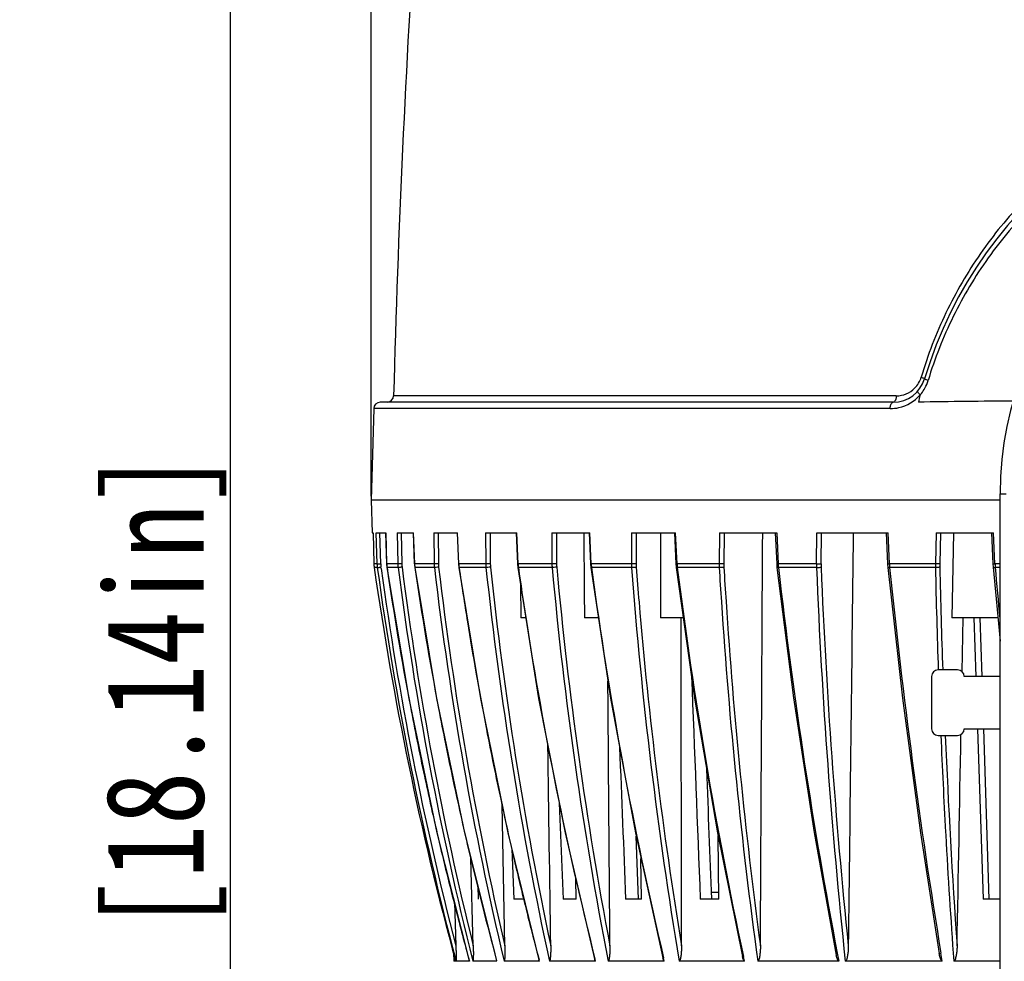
# Model space of a CAD drawing. Header units: millimetres. Extents: x 19266 to 21235, y -89 to 1237.
# Tile 43 of 74: x 20012 to 20163, y 703 to 847. Entities that reach past the tile are written whole.
import ezdxf

# ---------------------------------------------------------------- set-up
doc = ezdxf.new("R2010")
doc.units = ezdxf.units.MM
doc.header["$LTSCALE"] = 16.335
doc.header["$PDMODE"] = 3
doc.header["$PDSIZE"] = 0.3125
doc.layers.get('0').update_dxf_attribs({"linetype": 'CONTINUOUS'})
doc.layers.get('Defpoints').update_dxf_attribs({"linetype": 'CONTINUOUS'})
doc.layers.add('尺寸线', color=3, linetype='CONTINUOUS', lineweight=13)
doc.styles.get("Standard").update_dxf_attribs({"font": 'SimSun Regular.ttf', "width": 0.8})
doc.dimstyles.new('ISO-25', dxfattribs={"dimtxt": 15, "dimasz": 15, "dimexe": 1.25, "dimexo": 0.625, "dimtad": 1, "dimtoh": 1, "dimdsep": 46, "dimtxsty": 'Standard', "dimcen": 2.5, "dimadec": 0, "dimazin": 0, "dimtfac": 1, "dimtmove": 0, "dimatfit": 3, "dimldrblk": 'CLOSEDBLANK', "dimfxl": 1, "dimarcsym": 0})

# ---------------------------------------------------------------- blocks, each defined once
blk = doc.blocks.new('*D8')
at = {"layer": 'Defpoints', "color": 0, "transparency": 16777216}
for p in [(20044.51, 942.16), (20088.21, 942.16), (20103.16, 481.36)]:
    blk.add_point(p, dxfattribs=at)
at = {"layer": '尺寸线', "color": 0, "lineweight": -2, "transparency": 16777216}
for p, q in [((20087.58, 942.16), (20043.26, 942.16)), ((20044.51, 496.36), (20044.51, 927.16)), ((20102.53, 481.36), (20043.26, 481.36))]:
    blk.add_line(p, q, dxfattribs=at)
at = {"layer": '尺寸线', "color": 0, "transparency": 16777216}
for points in [[(20042.01, 927.16), (20047.01, 927.16), (20044.51, 942.16)], [(20042.01, 496.36), (20047.01, 496.36), (20044.51, 481.36)]]:
    blk.add_solid(points, dxfattribs=at)
at = {"layer": '尺寸线', "color": 0, "transparency": 16777216, "insert": (20034.63, 711.76), "char_height": 15, "attachment_point": 5, "rotation": 90}
blk.add_mtext('460.8mm [18.14in]', dxfattribs=at)
blk = doc.blocks.new('_ClosedBlank')
at = {"color": 0, "linetype": 'ByBlock', "lineweight": -2}
for p, q in [((-1, 0.167), (0, 0)), ((-1, 0.167), (-1, -0.167)), ((0, 0), (-1, -0.167))]:
    blk.add_line(p, q, dxfattribs=at)
blk = doc.blocks.new('*D10')
at = {"layer": 'Defpoints', "color": 0, "transparency": 16777216}
for p in [(20066.02, 1074.79), (20066.02, 773.66), (20359.81, 773.66)]:
    blk.add_point(p, dxfattribs=at)
at = {"layer": '尺寸线', "color": 0, "lineweight": -2, "transparency": 16777216}
for p, q in [((20066.02, 774.29), (20066.02, 1076.04)), ((20359.81, 774.29), (20359.81, 1076.04)), ((20344.81, 1074.79), (20081.02, 1074.79))]:
    blk.add_line(p, q, dxfattribs=at)
at = {"layer": '尺寸线', "color": 0, "transparency": 16777216}
for points in [[(20081.02, 1077.29), (20081.02, 1072.29), (20066.02, 1074.79)], [(20344.81, 1077.29), (20344.81, 1072.29), (20359.81, 1074.79)]]:
    blk.add_solid(points, dxfattribs=at)
at = {"layer": '尺寸线', "color": 0, "transparency": 16777216, "insert": (20205.13, 1084.67), "char_height": 15, "attachment_point": 5}
blk.add_mtext('293.79mm [11.57in]', dxfattribs=at)

msp = doc.modelspace()

# ---------------------------------------------------------------- linework, layer by layer
at = {"color": 7, "linetype": 'Continuous'}
for p, q in [((20146.3, 789.636), (20069.442, 789.636)), ((20066.39, 787.689), (20066.023, 773.663)), ((20145.375, 787.689), (20066.39, 787.689)), ((20145.836, 788.663), (20067.39, 788.663)), ((20162.168, 491.663), (20162.168, 774.663)), ((20162.168, 774.663), (20163.101, 774.663)), ((20066.023, 773.663), (20066.154, 768.663)), ((20162.168, 773.663), (20066.023, 773.663)), ((20066.154, 768.663), (20066.288, 768.663)), ((20066.288, 768.663), (20066.418, 763.947)), ((20066.792, 768.663), (20068.232, 768.663)), ((20066.899, 763.947), (20066.792, 768.663)), ((20067.462, 763.943), (20067.354, 768.663)), ((20068.225, 768.663), (20068.376, 763.945)), ((20068.383, 763.947), (20068.232, 768.663)), ((20069.996, 768.663), (20072.463, 768.663)), ((20069.996, 768.663), (20070.077, 763.947)), ((20070.612, 768.663), (20070.694, 763.943)), ((20072.441, 768.663), (20072.609, 763.943)), ((20072.63, 763.947), (20072.463, 768.663)), ((20075.573, 768.663), (20079.221, 768.663)), ((20075.573, 768.663), (20075.629, 763.947)), ((20076.232, 768.663), (20076.288, 763.943)), ((20079.176, 768.663), (20079.359, 763.941)), ((20079.403, 763.947), (20079.221, 768.663)), ((20083.5, 768.663), (20088.266, 768.663)), ((20083.5, 768.663), (20083.529, 763.947)), ((20084.191, 768.663), (20084.22, 763.943)), ((20088.191, 768.663), (20088.385, 763.94)), ((20088.461, 763.947), (20088.266, 768.663)), ((20093.642, 768.663), (20099.445, 768.663)), ((20093.642, 768.663), (20093.644, 763.947)), ((20094.352, 768.663), (20094.354, 763.943)), ((20099.331, 768.663), (20099.534, 763.939)), ((20099.648, 763.947), (20099.445, 768.663)), ((20105.824, 768.663), (20105.799, 763.947)), ((20105.824, 768.663), (20112.565, 768.663)), ((20106.542, 768.663), (20106.517, 763.943)), ((20112.406, 768.663), (20112.614, 763.938)), ((20112.773, 763.947), (20112.565, 768.663)), ((20119.258, 768.663), (20119.206, 763.947)), ((20119.258, 768.663), (20128.015, 768.663)), ((20119.973, 768.663), (20119.922, 763.943)), ((20127.804, 768.663), (20128.014, 763.938)), ((20128.015, 768.663), (20128.225, 763.947)), ((20134.093, 763.947), (20134.171, 768.663)), ((20134.171, 768.663), (20145.034, 768.663)), ((20134.794, 763.943), (20134.872, 768.663)), ((20144.766, 768.663), (20144.974, 763.938)), ((20145.243, 763.947), (20145.034, 768.663)), ((20152.38, 768.663), (20152.276, 763.947)), ((20152.38, 768.663), (20161.186, 768.663)), ((20153.048, 768.663), (20152.945, 763.943)), ((20155.057, 768.663), (20154.817, 755.663)), ((20160.863, 768.663), (20161.064, 763.939)), ((20161.388, 763.947), (20161.186, 768.663)), ((20066.899, 763.947), (20066.418, 763.947)), ((20066.944, 763.379), (20066.467, 763.379)), ((20067.529, 763.234), (20067.502, 763.432)), ((20068.376, 763.945), (20068.383, 763.947)), ((20068.376, 763.945), (20068.425, 763.38)), ((20070.077, 763.947), (20068.383, 763.947)), ((20068.426, 763.377), (20068.433, 763.379)), ((20070.119, 763.379), (20068.433, 763.379)), ((20072.609, 763.943), (20072.63, 763.947)), ((20072.609, 763.943), (20072.659, 763.38)), ((20075.629, 763.947), (20072.63, 763.947)), ((20072.66, 763.376), (20072.681, 763.379)), ((20075.666, 763.379), (20072.681, 763.379)), ((20079.359, 763.941), (20079.403, 763.947)), ((20079.359, 763.941), (20079.41, 763.38)), ((20083.529, 763.947), (20079.403, 763.947)), ((20079.41, 763.377), (20079.454, 763.379)), ((20083.562, 763.379), (20079.454, 763.379)), ((20088.385, 763.94), (20088.461, 763.947)), ((20088.385, 763.94), (20088.436, 763.382)), ((20088.436, 763.379), (20088.511, 763.379)), ((20093.644, 763.947), (20088.461, 763.947)), ((20093.671, 763.379), (20088.511, 763.379)), ((20099.534, 763.939), (20099.583, 763.386)), ((20105.799, 763.947), (20099.648, 763.947)), ((20105.82, 763.379), (20099.696, 763.379)), ((20112.614, 763.938), (20112.649, 763.487)), ((20112.649, 763.487), (20112.661, 763.387)), ((20119.206, 763.947), (20112.773, 763.947)), ((20119.221, 763.379), (20112.819, 763.379)), ((20128.225, 763.947), (20128.014, 763.938)), ((20128.014, 763.938), (20128.057, 763.397)), ((20134.093, 763.947), (20128.225, 763.947)), ((20134.102, 763.379), (20128.269, 763.379)), ((20144.974, 763.938), (20145.013, 763.402)), ((20152.276, 763.947), (20145.243, 763.947)), ((20152.278, 763.379), (20145.282, 763.379)), ((20161.064, 763.939), (20161.099, 763.409)), ((20161.099, 763.406), (20162.168, 752.13)), ((20162.168, 763.947), (20161.388, 763.947)), ((20162.168, 763.379), (20161.423, 763.379)), ((20088.847, 760.797), (20088.917, 755.663)), ((20089.663, 755.663), (20088.917, 755.663)), ((20100.748, 755.663), (20098.614, 755.663)), ((20113.744, 755.663), (20110.266, 755.663)), ((20113.455, 705.5), (20113.403, 755.663)), ((20161.833, 755.663), (20154.817, 755.663)), ((20156.364, 747.425), (20156.515, 755.663)), ((20158.162, 755.663), (20158.453, 746.708)), ((20159.411, 746.708), (20159.119, 755.663)), ((20156.185, 737.699), (20156.188, 737.856)), ((20158.714, 738.708), (20159.562, 712.663)), ((20160.52, 712.663), (20159.671, 738.708)), ((20094.761, 727.335), (20095.354, 712.663)), ((20086.458, 705.5), (20086.02, 727.076)), ((20153.835, 722.892), (20153.857, 722.49)), ((20106.903, 712.663), (20106.515, 722.302)), ((20119.158, 712.663), (20119.065, 722.362)), ((20087.496, 720.327), (20087.802, 712.663)), ((20081.614, 705.5), (20081.264, 718.872)), ((20107.353, 712.663), (20107.261, 718.898)), ((20097.354, 712.663), (20097.294, 715.765)), ((20082.312, 714.693), (20082.39, 712.663)), ((20119.149, 713.663), (20118.06, 713.663)), ((20078.744, 712.201), (20078.957, 705.512)), ((20089.333, 712.663), (20087.802, 712.663)), ((20097.354, 712.663), (20095.354, 712.663)), ((20107.353, 712.663), (20104.918, 712.663)), ((20119.158, 712.663), (20116.33, 712.663)), ((20162.168, 712.663), (20159.562, 712.663)), ((20078.594, 704.45), (20078.638, 703.183)), ((20078.911, 703.183), (20078.638, 703.183)), ((20080.152, 703.183), (20078.993, 703.183)), ((20081.032, 703.183), (20080.152, 703.183)), ((20081.032, 703.183), (20081.013, 703.219)), ((20085.219, 703.183), (20081.566, 703.183)), ((20085.219, 703.183), (20085.191, 703.289)), ((20091.732, 703.183), (20086.33, 703.183)), ((20091.732, 703.183), (20091.676, 703.395)), ((20100.318, 703.183), (20093.26, 703.183)), ((20100.318, 703.183), (20100.229, 703.533)), ((20110.83, 703.183), (20102.237, 703.183)), ((20110.83, 703.183), (20110.707, 703.704)), ((20123.089, 703.183), (20113.108, 703.183)), ((20123.089, 703.183), (20122.933, 703.905)), ((20137.509, 703.183), (20125.115, 703.183)), ((20137.324, 704.142), (20137.509, 703.183)), ((20153.331, 703.183), (20138.498, 703.183)), ((20153.331, 703.183), (20153.129, 704.403)), ((20162.168, 703.183), (20155.082, 703.183))]:
    msp.add_line(p, q, dxfattribs=at)
at = {"color": 3, "linetype": 'Continuous'}
for p, q in [((20155.684, 747.708), (20152.684, 747.708)), ((20151.684, 746.708), (20151.684, 738.708)), ((20162.168, 746.708), (20156.684, 746.708)), ((20152.684, 737.708), (20155.684, 737.708)), ((20156.684, 738.708), (20162.168, 738.708))]:
    msp.add_line(p, q, dxfattribs=at)
at = {"color": 7, "linetype": 'Continuous'}
for points in [[(20068.426, 763.377), (20071.764, 743.358), (20076.073, 722.776), (20081.013, 703.22)], [(20072.66, 763.376), (20075.999, 743.359), (20080.287, 722.779), (20085.169, 703.284)], [(20079.41, 763.377), (20082.699, 743.36), (20086.897, 722.78), (20091.632, 703.383)], [(20088.436, 763.379), (20091.617, 743.364), (20095.653, 722.785), (20100.156, 703.516)], [(20099.583, 763.382), (20102.603, 743.369), (20106.408, 722.791), (20110.597, 703.681)], [(20112.661, 763.387), (20115.467, 743.375), (20118.977, 722.799), (20122.779, 703.875)], [(20128.058, 763.392), (20130.596, 743.445), (20133.751, 722.871), (20137.117, 704.107)], [(20145.013, 763.398), (20147.257, 743.387), (20150.007, 722.816), (20152.864, 704.366)]]:
    msp.add_lwpolyline(points, dxfattribs=at)
for centre, radius, start, end in [((22038.353, 737.245), 1969.608, 174.080616, 178.475771), ((20212.918, 773.663), 65, 13.26621, 163.39845), ((20213.168, 774.663), 51, 0, 180), ((20145.836, 793.663), 5, 270, 343.39845), ((20146.268, 793.628), 4.003, 315.11774, 343.51221), ((20145.421, 793.701), 5.997, 331.30017, 343.28466), ((20146.298, 793.595), 3.959, 270.02772, 315.1523), ((20145.416, 793.704), 6.002, 322.06512, 331.29095), ((20068.442, 789.663), 1, 270, 358.47577), ((20145.385, 793.739), 6.049, 282.54121, 318.90895), ((20212.696, 773.717), 64.771, 165.65676, 166.65946), ((20145.45, 793.678), 5.959, 318.94168, 322.06845), ((20067.39, 787.663), 1, 90, 178.5), ((20145.375, 793.768), 6.079, 269.99486, 282.56725), ((20177.506, -878.927), 1667.822, 90.453193, 90.956239), ((20071.418, 764.086), 5.002, 181.58342, 188.12016), ((20558.008, 833.615), 496.534, 188.13191, 195.22944), ((20071.934, 764.064), 5.037, 181.32438, 187.81277), ((20561.18, 830.999), 498.84, 187.79062, 194.84621), ((20071.995, 764.046), 4.534, 181.30593, 187.79247), ((20073.428, 764.105), 5.048, 181.79294, 184.71526), ((20073.427, 764.105), 5.047, 184.71531, 185.37837), ((20073.431, 764.106), 5.051, 185.37866, 188.27062), ((20565.336, 835.949), 502.175, 188.30895, 190.76748), ((20075.237, 764.041), 5.161, 181.04232, 187.37181), ((20576.063, 828.403), 510.105, 187.3235, 194.21011), ((20075.34, 764.024), 4.647, 180.9972, 187.32261), ((20576.236, 828.412), 509.665, 187.32492, 193.95516), ((20077.817, 764.126), 5.19, 181.97718, 188.27907), ((20582.884, 838.222), 515.663, 188.34536, 190.77791), ((20081.012, 764.018), 5.384, 180.7516, 186.81563), ((20601.928, 825.563), 529.923, 186.73893, 193.35238), ((20081.138, 764.001), 4.85, 180.68151, 186.73902), ((20602.171, 825.588), 529.511, 186.74115, 193.10818), ((20084.828, 764.149), 5.428, 182.13358, 188.15883), ((20612.59, 840.704), 538.715, 188.25255, 189.14768), ((20089.259, 763.992), 5.73, 180.44792, 186.14237), ((20641.682, 822.417), 561.234, 186.03825, 192.26591), ((20089.384, 763.975), 5.164, 180.35407, 186.03952), ((20641.988, 822.458), 560.854, 186.04126, 192.03661), ((20094.248, 764.175), 5.792, 182.2527, 185.08184), ((20094.241, 764.174), 5.785, 185.0817, 187.90238), ((20656.395, 843.396), 573.494, 188.020358, 188.788236), ((20099.883, 763.962), 6.239, 180.13672, 185.36303), ((20699.114, 818.831), 607.977, 185.23304, 190.965456), ((20099.982, 763.945), 5.627, 180.02076, 185.23559), ((20699.475, 818.891), 607.633, 185.236772, 190.755119), ((20105.967, 764.205), 6.325, 182.33481, 184.9253), ((20105.95, 764.204), 6.308, 184.92486, 187.51012), ((20711.439, 845.397), 617.216, 187.636253, 193.27161), ((20112.782, 763.926), 6.984, 179.82359, 184.49059), ((20780.916, 814.576), 677.035, 184.336847, 189.470004), ((20112.82, 763.909), 6.303, 179.68753, 184.34066), ((20791.205, 815.505), 686.647, 184.34932, 184.795955), ((20119.865, 764.242), 7.099, 182.377, 184.68482), ((20119.834, 764.239), 7.067, 184.68412, 186.98987), ((20794.275, 848.669), 686.773, 187.133975, 192.168628), ((20127.292, 763.88), 8.086, 179.52046, 183.54939), ((20913.09, 810.283), 795.253, 183.381262, 183.761807), ((20127.232, 763.862), 7.311, 179.36671, 183.37709), ((20912.87, 810.339), 794.322, 183.38551, 183.766532), ((20136.471, 764.291), 8.253, 182.38377, 184.36449), ((20136.419, 764.287), 8.201, 184.36359, 186.35301), ((20918.929, 853.931), 795.829, 186.533451, 190.848826), ((20143.901, 763.815), 9.809, 179.22437, 182.54463), ((21067.678, 801.298), 934.346, 182.325871, 186.027672), ((20143.684, 763.796), 8.891, 179.05523, 182.35205), ((21068.463, 801.468), 934.437, 182.332897, 185.893287), ((20155.299, 764.36), 10.065, 182.34785, 183.97573), ((20155.215, 764.354), 9.98, 183.97482, 185.60394), ((21092.915, 859.448), 952.49, 185.788747, 189.368213), ((20165.08, 763.708), 12.806, 178.92715, 181.46994), ((21407.286, 791.203), 1255.316, 181.270036, 181.986183), ((20164.557, 763.689), 11.615, 178.74608, 181.26919), ((21406.168, 791.324), 1253.533, 181.274975, 181.994536), ((20174.528, 764.466), 13.15, 182.26075, 183.5063), ((20174.394, 764.458), 13.015, 183.50547, 184.75361), ((21427.852, 873.399), 1271.199, 184.965063, 185.318058), ((20561.303, 830.999), 498.402, 187.81434, 194.58279), ((20779.83, 814.468), 675.225, 184.788943, 189.286998), ((20896.487, 809.082), 778.607, 183.753755, 187.817048), ((20896.895, 809.187), 778.306, 183.759154, 187.654919), ((20651.881, 842.605), 568.912, 188.77895, 194.14943), ((20612.167, 840.636), 538.286, 189.14766, 189.97636), ((20611.652, 840.545), 537.763, 189.97636, 190.9237), ((20564.976, 835.882), 501.808, 190.76767, 192.00753), ((20582.375, 838.128), 515.146, 190.7782, 191.38545), ((20610.948, 840.409), 537.046, 190.92365, 192.11441), ((21374.031, 789.939), 1222.036, 182.449281, 183.145126), ((20581.765, 838.002), 514.523, 191.38504, 195.17808), ((21361.211, 789.51), 1208.539, 182.457366, 183.986081), ((20564.783, 835.841), 501.611, 192.00755, 193.10988), ((20610.031, 840.212), 536.108, 192.11443, 193.22464), ((20564.588, 835.796), 501.41, 193.10991, 194.3988), ((21346.971, 788.46), 1194.936, 183.164758, 184.092387), ((20609.063, 839.985), 535.113, 193.22467, 194.25489), ((20564.24, 835.707), 501.051, 194.3988, 195.3367), ((20608.271, 839.785), 534.296, 194.25501, 194.78966)]:
    msp.add_arc(centre, radius, start, end, dxfattribs=at)
at = {"color": 3, "linetype": 'Continuous'}
for centre, start, end in [((20152.684, 746.708), 90, 180), ((20155.684, 746.708), 0, 90), ((20152.684, 738.708), 180, 270), ((20155.684, 738.708), 270, 0)]:
    msp.add_arc(centre, 1, start, end, dxfattribs=at)
at = {"color": 7, "linetype": 'Continuous'}
for points, knots in [([(20212.918, 839.611), (20209.372, 839.61), (20202.281, 839.03), (20191.968, 836.452), (20182.259, 832.267), (20173.394, 826.615), (20165.564, 819.651), (20158.929, 811.534), (20153.637, 802.436), (20151.106, 795.863), (20150.107, 792.492)], [0, 0, 0, 0, 0.1265114, 0.2524925, 0.3776718, 0.5020651, 0.6259926, 0.7499766, 0.8745326, 1, 1, 1, 1]), ([(20275.515, 788.882), (20274.676, 792.293), (20272.437, 798.965), (20267.501, 808.248), (20261.15, 816.569), (20253.549, 823.744), (20244.87, 829.614), (20235.31, 834.028), (20225.107, 836.851), (20214.541, 837.983), (20203.927, 837.379), (20193.581, 835.064), (20183.798, 831.121), (20174.826, 825.679), (20166.875, 818.883), (20160.123, 810.889), (20154.738, 801.875), (20152.171, 795.334), (20151.164, 791.976)], [0, 0, 0, 0, 0.0628297, 0.1252116, 0.187266, 0.2492343, 0.3113778, 0.3738733, 0.4367554, 0.4999077, 0.5631012, 0.626087, 0.6887041, 0.7509501, 0.8129654, 0.8749926, 0.9372865, 1, 1, 1, 1]), ([(20150.107, 792.492), (20150.181, 792.465), (20150.312, 792.416), (20150.476, 792.346), (20150.576, 792.292), (20150.62, 792.258), (20150.629, 792.24), (20150.627, 792.234)], [0, 0, 0, 0, 0.3990652, 0.7113413, 0.9128066, 0.9690932, 1, 1, 1, 1]), ([(20151.164, 791.976), (20151.088, 792.003), (20150.953, 792.052), (20150.784, 792.123), (20150.68, 792.177), (20150.635, 792.211), (20150.625, 792.228), (20150.627, 792.234)], [0, 0, 0, 0, 0.3992895, 0.7124457, 0.9143619, 0.9702953, 1, 1, 1, 1]), ([(20146.3, 789.636), (20146.298, 789.511), (20146.28, 789.327), (20146.221, 789.096), (20146.135, 788.865), (20145.979, 788.663), (20145.836, 788.663)], [0, 0, 0, 0, 0.3301303, 0.4832456, 0.6220242, 1, 1, 1, 1]), ([(20149.943, 789.763), (20149.882, 789.829), (20149.774, 789.951), (20149.655, 790.131), (20149.59, 790.273), (20149.596, 790.367), (20149.617, 790.391)], [0, 0, 0, 0, 0.3648477, 0.6616977, 0.8706715, 1, 1, 1, 1]), ([(20145.375, 787.689), (20145.376, 787.814), (20145.394, 787.997), (20145.452, 788.229), (20145.538, 788.459), (20145.693, 788.663), (20145.836, 788.663)], [0, 0, 0, 0, 0.3306832, 0.484007, 0.6229054, 1, 1, 1, 1]), ([(20066.899, 763.947), (20066.905, 763.945), (20066.925, 763.944), (20066.986, 763.939), (20067.102, 763.938), (20067.27, 763.938), (20067.395, 763.941), (20067.462, 763.943)], [0, 0, 0, 0, 0.0348686, 0.1035262, 0.3306957, 0.6468318, 1, 1, 1, 1]), ([(20066.944, 763.379), (20066.95, 763.377), (20066.97, 763.377), (20067.008, 763.377), (20067.064, 763.38), (20067.165, 763.389), (20067.313, 763.406), (20067.437, 763.422), (20067.502, 763.432)], [0, 0, 0, 0, 0.0352566, 0.1039418, 0.2036724, 0.3308337, 0.6466827, 1, 1, 1, 1]), ([(20070.694, 763.943), (20070.565, 763.939), (20070.387, 763.936), (20070.182, 763.941), (20070.105, 763.943), (20070.077, 763.947)], [0, 0, 0, 0, 0.6268718, 0.865162, 1, 1, 1, 1]), ([(20070.731, 763.432), (20070.666, 763.422), (20070.538, 763.405), (20070.362, 763.386), (20070.224, 763.378), (20070.147, 763.374), (20070.119, 763.379)], [0, 0, 0, 0, 0.3222409, 0.6268444, 0.8647973, 1, 1, 1, 1]), ([(20076.288, 763.943), (20076.158, 763.939), (20075.938, 763.938), (20075.718, 763.938), (20075.629, 763.947)], [0, 0, 0, 0, 0.5918441, 1, 1, 1, 1]), ([(20076.321, 763.432), (20076.193, 763.412), (20076.01, 763.39), (20075.791, 763.377), (20075.701, 763.375), (20075.666, 763.379)], [0, 0, 0, 0, 0.5918494, 0.8389942, 1, 1, 1, 1]), ([(20084.22, 763.943), (20084.091, 763.939), (20083.861, 763.938), (20083.63, 763.94), (20083.529, 763.947)], [0, 0, 0, 0, 0.5605269, 1, 1, 1, 1]), ([(20084.249, 763.432), (20084.121, 763.411), (20083.893, 763.387), (20083.663, 763.371), (20083.562, 763.379)], [0, 0, 0, 0, 0.5608652, 1, 1, 1, 1]), ([(20094.354, 763.943), (20094.228, 763.939), (20093.991, 763.937), (20093.754, 763.941), (20093.644, 763.947)], [0, 0, 0, 0, 0.5314748, 1, 1, 1, 1]), ([(20094.378, 763.432), (20094.254, 763.409), (20094.018, 763.384), (20093.781, 763.372), (20093.671, 763.379)], [0, 0, 0, 0, 0.5320588, 1, 1, 1, 1]), ([(20099.534, 763.939), (20099.534, 763.941), (20099.55, 763.938), (20099.566, 763.944), (20099.605, 763.944), (20099.632, 763.946), (20099.648, 763.947)], [0, 0, 0, 0, 0.0661538, 0.2615284, 0.5766074, 1, 1, 1, 1]), ([(20099.583, 763.382), (20099.584, 763.38), (20099.598, 763.378), (20099.617, 763.376), (20099.654, 763.377), (20099.681, 763.378), (20099.696, 763.379)], [0, 0, 0, 0, 0.0775106, 0.2731011, 0.5838926, 1, 1, 1, 1]), ([(20106.517, 763.943), (20106.462, 763.941), (20106.222, 763.936), (20105.983, 763.938), (20105.799, 763.947)], [0, 0, 0, 0, 0.2309904, 1, 1, 1, 1]), ([(20106.535, 763.432), (20106.417, 763.408), (20106.178, 763.383), (20105.939, 763.372), (20105.82, 763.379)], [0, 0, 0, 0, 0.5044573, 1, 1, 1, 1]), ([(20112.614, 763.938), (20112.614, 763.939), (20112.62, 763.938), (20112.626, 763.94), (20112.64, 763.94), (20112.666, 763.942), (20112.712, 763.944), (20112.75, 763.946), (20112.773, 763.947)], [0, 0, 0, 0, 0.0165696, 0.0659963, 0.1482694, 0.2627034, 0.5798128, 1, 1, 1, 1]), ([(20112.661, 763.387), (20112.662, 763.383), (20112.681, 763.379), (20112.708, 763.376), (20112.759, 763.376), (20112.797, 763.378), (20112.819, 763.379)], [0, 0, 0, 0, 0.0797738, 0.2767454, 0.5885847, 1, 1, 1, 1]), ([(20119.922, 763.943), (20119.808, 763.938), (20119.569, 763.937), (20119.331, 763.942), (20119.206, 763.947)], [0, 0, 0, 0, 0.4761788, 1, 1, 1, 1]), ([(20119.934, 763.432), (20119.823, 763.406), (20119.584, 763.382), (20119.346, 763.373), (20119.221, 763.379)], [0, 0, 0, 0, 0.4775549, 1, 1, 1, 1]), ([(20128.269, 763.379), (20128.24, 763.378), (20128.189, 763.376), (20128.121, 763.377), (20128.084, 763.38), (20128.058, 763.386), (20128.058, 763.392)], [0, 0, 0, 0, 0.4062688, 0.7192602, 0.9179177, 1, 1, 1, 1]), ([(20134.093, 763.947), (20134.222, 763.942), (20134.456, 763.938), (20134.69, 763.937), (20134.794, 763.943)], [0, 0, 0, 0, 0.5521786, 1, 1, 1, 1]), ([(20134.102, 763.379), (20134.23, 763.373), (20134.42, 763.378), (20134.653, 763.401), (20134.757, 763.419), (20134.801, 763.432)], [0, 0, 0, 0, 0.5499377, 0.8080836, 1, 1, 1, 1]), ([(20144.974, 763.938), (20144.974, 763.937), (20144.985, 763.94), (20144.994, 763.937), (20145.019, 763.939), (20145.049, 763.94), (20145.089, 763.941), (20145.154, 763.944), (20145.206, 763.946), (20145.243, 763.947)], [0, 0, 0, 0, 0.01704, 0.0684543, 0.1530415, 0.2695617, 0.4163562, 0.5898156, 1, 1, 1, 1]), ([(20145.013, 763.398), (20145.014, 763.391), (20145.048, 763.382), (20145.095, 763.377), (20145.182, 763.375), (20145.246, 763.377), (20145.282, 763.379)], [0, 0, 0, 0, 0.0840601, 0.2852793, 0.599418, 1, 1, 1, 1]), ([(20152.945, 763.943), (20152.852, 763.936), (20152.629, 763.939), (20152.406, 763.942), (20152.276, 763.947)], [0, 0, 0, 0, 0.4164063, 1, 1, 1, 1]), ([(20152.945, 763.432), (20152.909, 763.418), (20152.816, 763.401), (20152.594, 763.377), (20152.408, 763.374), (20152.278, 763.379)], [0, 0, 0, 0, 0.1700272, 0.4197067, 1, 1, 1, 1]), ([(20161.065, 763.939), (20161.064, 763.937), (20161.077, 763.94), (20161.089, 763.937), (20161.119, 763.939), (20161.156, 763.939), (20161.204, 763.941), (20161.282, 763.943), (20161.345, 763.946), (20161.388, 763.947)], [0, 0, 0, 0, 0.0173232, 0.0698708, 0.1561593, 0.2741935, 0.4218861, 0.595542, 1, 1, 1, 1]), ([(20161.099, 763.406), (20161.1, 763.396), (20161.141, 763.385), (20161.198, 763.379), (20161.303, 763.375), (20161.38, 763.377), (20161.423, 763.379)], [0, 0, 0, 0, 0.0857584, 0.2900515, 0.6051179, 1, 1, 1, 1]), ([(20078.957, 705.512), (20078.964, 705.305), (20078.973, 704.996), (20078.984, 704.584), (20078.991, 704.278), (20078.996, 704.024), (20078.999, 703.823), (20079.001, 703.674), (20079.002, 703.552), (20079.002, 703.457), (20079.002, 703.388), (20079.001, 703.322), (20079, 703.269), (20078.999, 703.232), (20078.998, 703.208), (20078.995, 703.195), (20078.995, 703.183), (20078.993, 703.183)], [0, 0, 0, 0, 0.2660753, 0.3985074, 0.5302309, 0.6608002, 0.725388, 0.7892319, 0.8518877, 0.882512, 0.9123648, 0.9410154, 0.9676271, 0.9794385, 0.9895641, 0.9969549, 1, 1, 1, 1]), ([(20081.614, 705.5), (20081.62, 705.294), (20081.626, 704.986), (20081.63, 704.577), (20081.63, 704.272), (20081.628, 704.019), (20081.624, 703.819), (20081.62, 703.672), (20081.614, 703.527), (20081.607, 703.409), (20081.599, 703.321), (20081.592, 703.259), (20081.583, 703.219), (20081.575, 703.183), (20081.566, 703.183)], [0, 0, 0, 0, 0.2654069, 0.3975042, 0.5289015, 0.6591659, 0.7236171, 0.787343, 0.8499135, 0.9103699, 0.9390673, 0.9657902, 0.9880965, 1, 1, 1, 1]), ([(20086.458, 705.5), (20086.462, 705.294), (20086.465, 704.986), (20086.462, 704.577), (20086.456, 704.272), (20086.448, 704.019), (20086.437, 703.819), (20086.427, 703.672), (20086.415, 703.527), (20086.399, 703.39), (20086.379, 703.279), (20086.36, 703.215), (20086.341, 703.183), (20086.33, 703.183)], [0, 0, 0, 0, 0.2640827, 0.3955372, 0.5263235, 0.6560372, 0.7202536, 0.7837902, 0.8462481, 0.9067411, 0.9625812, 0.9856506, 1, 1, 1, 1]), ([(20093.465, 705.5), (20093.467, 705.294), (20093.468, 704.986), (20093.459, 704.577), (20093.447, 704.272), (20093.428, 703.97), (20093.405, 703.721), (20093.38, 703.527), (20093.356, 703.389), (20093.328, 703.279), (20093.3, 703.211), (20093.273, 703.183), (20093.26, 703.183)], [0, 0, 0, 0, 0.2623373, 0.3929599, 0.522969, 0.6520013, 0.7792582, 0.8416173, 0.9022253, 0.9587232, 0.9828406, 1, 1, 1, 1]), ([(20102.515, 705.5), (20102.517, 705.294), (20102.514, 704.986), (20102.499, 704.577), (20102.481, 704.272), (20102.454, 703.969), (20102.424, 703.721), (20102.39, 703.526), (20102.358, 703.388), (20102.323, 703.279), (20102.285, 703.209), (20102.253, 703.183), (20102.237, 703.183)], [0, 0, 0, 0, 0.2603546, 0.3900445, 0.5191937, 0.64749, 0.7742482, 0.8365395, 0.8973385, 0.954668, 0.9800033, 1, 1, 1, 1]), ([(20113.455, 705.5), (20113.456, 705.294), (20113.45, 704.986), (20113.428, 704.577), (20113.404, 704.271), (20113.371, 703.969), (20113.332, 703.72), (20113.291, 703.527), (20113.251, 703.385), (20113.208, 703.268), (20113.146, 703.183), (20113.108, 703.183)], [0, 0, 0, 0, 0.258645, 0.3875516, 0.5160023, 0.6437412, 0.7702076, 0.8325531, 0.8936873, 0.952031, 1, 1, 1, 1]), ([(20125.525, 705.512), (20125.524, 705.305), (20125.515, 704.996), (20125.488, 704.584), (20125.459, 704.277), (20125.419, 703.973), (20125.365, 703.676), (20125.298, 703.431), (20125.227, 703.264), (20125.156, 703.183), (20125.115, 703.183)], [0, 0, 0, 0, 0.2567259, 0.3847478, 0.5124006, 0.6394844, 0.765562, 0.8892508, 0.9485277, 1, 1, 1, 1]), ([(20138.965, 705.524), (20138.962, 705.316), (20138.947, 704.901), (20138.9, 704.385), (20138.838, 703.977), (20138.777, 703.677), (20138.701, 703.432), (20138.621, 703.261), (20138.542, 703.183), (20138.498, 703.183)], [0, 0, 0, 0, 0.2549359, 0.5090322, 0.635529, 0.761279, 0.8852698, 0.9454427, 1, 1, 1, 1]), ([(20155.595, 705.5), (20155.591, 705.294), (20155.573, 704.883), (20155.519, 704.372), (20155.451, 703.968), (20155.384, 703.671), (20155.301, 703.428), (20155.212, 703.257), (20155.128, 703.183), (20155.082, 703.183)], [0, 0, 0, 0, 0.2531625, 0.5057555, 0.6317011, 0.7571663, 0.8814959, 0.9425396, 1, 1, 1, 1]), ([(20085.219, 703.183), (20085.205, 703.183), (20085.185, 703.23), (20085.175, 703.261), (20085.168, 703.284)], [0, 0, 0, 0, 0.3810804, 1, 1, 1, 1]), ([(20091.732, 703.183), (20091.719, 703.183), (20091.693, 703.211), (20091.662, 703.278), (20091.643, 703.341), (20091.632, 703.383)], [0, 0, 0, 0, 0.1728534, 0.4205797, 1, 1, 1, 1]), ([(20100.318, 703.183), (20100.293, 703.183), (20100.25, 703.236), (20100.203, 703.347), (20100.173, 703.448), (20100.156, 703.516)], [0, 0, 0, 0, 0.1928734, 0.4457729, 1, 1, 1, 1]), ([(20110.83, 703.183), (20110.791, 703.183), (20110.728, 703.271), (20110.679, 703.389), (20110.633, 703.534), (20110.608, 703.631), (20110.597, 703.681)], [0, 0, 0, 0, 0.2083362, 0.4630625, 0.7291789, 1, 1, 1, 1]), ([(20123.089, 703.183), (20123.062, 703.183), (20123.009, 703.223), (20122.944, 703.327), (20122.882, 703.482), (20122.825, 703.676), (20122.794, 703.808), (20122.779, 703.875)], [0, 0, 0, 0, 0.1051393, 0.2249277, 0.4781944, 0.7378408, 1, 1, 1, 1]), ([(20137.509, 703.183), (20137.47, 703.183), (20137.399, 703.243), (20137.318, 703.386), (20137.24, 703.592), (20137.171, 703.847), (20137.134, 704.02), (20137.117, 704.107)], [0, 0, 0, 0, 0.1116365, 0.2341552, 0.4868028, 0.7427761, 1, 1, 1, 1]), ([(20153.331, 703.183), (20153.28, 703.183), (20153.191, 703.268), (20153.094, 703.453), (20153.001, 703.717), (20152.923, 704.038), (20152.882, 704.256), (20152.864, 704.366)], [0, 0, 0, 0, 0.1162968, 0.2404234, 0.4923666, 0.7459099, 1, 1, 1, 1])]:
    msp.add_open_spline(points, degree=3, knots=knots, dxfattribs=at)
for points in [[(20098.518, 768.663), (20098.55, 764.329), (20098.582, 759.996), (20098.614, 755.663)], [(20110.256, 768.663), (20110.259, 764.329), (20110.262, 759.996), (20110.266, 755.663)], [(20125.525, 705.512), (20125.636, 726.562), (20125.751, 747.612), (20125.87, 768.663)], [(20139.715, 768.663), (20139.461, 747.616), (20139.211, 726.57), (20138.965, 705.524)], [(20114.991, 746.767), (20115.437, 735.399), (20115.883, 724.031), (20116.33, 712.663)], [(20102.515, 705.5), (20102.41, 718.996), (20102.309, 732.493), (20102.206, 745.99)], [(20155.595, 705.5), (20155.791, 716.233), (20155.989, 726.966), (20156.185, 737.699)], [(20093.465, 705.5), (20093.319, 715.714), (20093.178, 725.927), (20093.034, 736.141)], [(20103.984, 735.896), (20104.295, 728.152), (20104.607, 720.407), (20104.918, 712.663)], [(20118.099, 712.663), (20117.839, 719.28), (20117.579, 725.897), (20117.319, 732.514)]]:
    msp.add_open_spline(points, degree=3, dxfattribs=at)

# ---------------------------------------------------------------- dimensions: what is measured, and where the dimension line sits
at = {"layer": '尺寸线'}
dim = msp.add_linear_dim(base=(20066.023, 1074.793), p1=(20359.813, 773.663), p2=(20066.023, 773.663), dimstyle='ISO-25', override={"dimpost": 'mm'}, dxfattribs=at)
dim.commit()
dim.dimension.update_dxf_attribs({"geometry": '*D10', "text_midpoint": (20205.126, 1074.793), "dimtype": 160})
dim = msp.add_linear_dim(base=(20044.509, 942.163), p1=(20103.156, 481.363), p2=(20088.206, 942.163), angle=90, dimstyle='ISO-25', override={"dimpost": 'mm'}, dxfattribs=at)
dim.commit()
dim.dimension.update_dxf_attribs({"geometry": '*D8', "text_midpoint": (20034.634, 711.763)})

doc.saveas('drawing.dxf')
